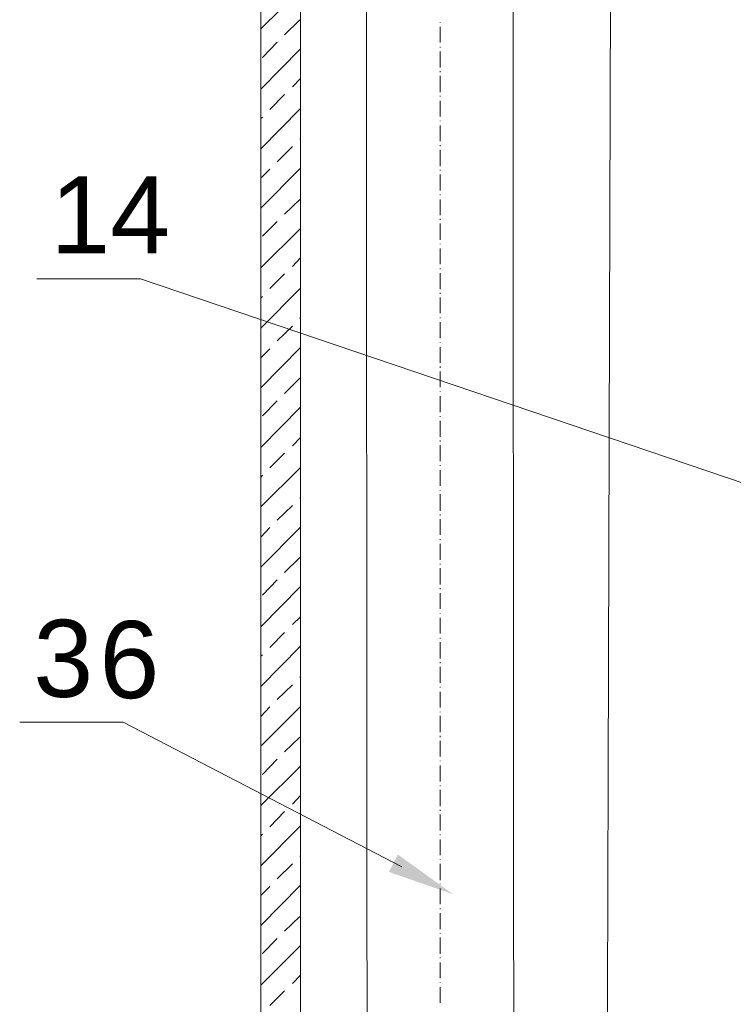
# Model space of a CAD drawing. Extents: x -23500 to 2637, y 21242 to 29547.
# Tile 34 of 121: x -11687 to -11016, y 25651 to 26576. Entities that reach past the tile are written whole.
import ezdxf

# ---------------------------------------------------------------- set-up
doc = ezdxf.new("R2010")
doc.units = 0
doc.header["$LTSCALE"] = 25
doc.layers.get('0').update_dxf_attribs({"linetype": 'CONTINUOUS', "lineweight": 13})
doc.styles.get("Standard").update_dxf_attribs({"font": 'ARIAL.TTF', "height": 50})

msp = doc.modelspace()

# ---------------------------------------------------------------- hatches: boundary and pattern name
h = msp.add_hatch(color=7)
h.dxf.hatch_style = 2
h.paths.add_polyline_path([(-11279.607, 25754.643), (-11339.691, 25775.482), (-11331.188, 25791.831)])

# ---------------------------------------------------------------- linework, layer by layer
at = {"color": 7, "lineweight": 9}
for points in [[(-10929.919, 26114.814), (-11573.187, 26332.769), (-11670.571, 26332.769)], [(-11327.48, 25780.137), (-11589.27, 25916.198), (-11686.667, 25916.198)]]:
    msp.add_lwpolyline(points, dxfattribs=at)
for points, knots in [([(-11223.51, 27359.066), (-11223.51, 27359.066), (-11222.022, 24978.203), (-11222.022, 24978.203), (-11222.022, 24978.203), (-11359.836, 24978.203), (-11359.836, 24978.203), (-11359.836, 24978.203), (-11361.325, 27359.066), (-11361.325, 27359.066)], [0, 0, 0, 0, 1, 1, 1, 2, 2, 2, 3, 3, 3, 3]), ([(-11459.961, 26720.604), (-11459.961, 25372.266), (-11459.961, 22797.091), (-11459.961, 22797.091), (-11459.961, 22797.091), (-11422.783, 22797.091), (-11422.783, 22797.091), (-11422.783, 22797.091), (-11422.783, 25397.751), (-11422.783, 26740.481)], [1.2617955, 1.2617955, 1.2617955, 1.2617955, 2, 2, 2, 3, 3, 3, 3.7418483, 3.7418483, 3.7418483, 3.7418483])]:
    msp.add_open_spline(points, degree=3, knots=knots, dxfattribs=at)
for points in [[(-11138.74, 24188.542), (-11138.74, 24188.542), (-11129.317, 27336.259), (-11129.317, 27336.259)], [(-11459.958, 26567.426), (-11459.958, 26567.426), (-11422.783, 26604.601), (-11422.783, 26604.601)], [(-11437.656, 26561.976), (-11437.656, 26561.976), (-11423.275, 26575.852), (-11423.275, 26575.852)], [(-11291.415, 26573.872), (-11291.415, 26573.872), (-11291.415, 26573.38), (-11291.415, 26573.38)], [(-11291.415, 26569.406), (-11291.415, 26569.406), (-11291.415, 26554.546), (-11291.415, 26554.546)], [(-11459.958, 26510.912), (-11459.958, 26510.912), (-11422.783, 26548.592), (-11422.783, 26548.592)], [(-11458.47, 26540.657), (-11458.47, 26540.657), (-11444.594, 26555.038), (-11444.594, 26555.038)], [(-11291.415, 26550.573), (-11291.415, 26550.573), (-11291.415, 26550.081), (-11291.415, 26550.081)], [(-11291.415, 26546.107), (-11291.415, 26546.107), (-11291.415, 26531.247), (-11291.415, 26531.247)], [(-11430.226, 26512.905), (-11430.226, 26512.905), (-11422.783, 26520.827), (-11422.783, 26520.827)], [(-11291.415, 26527.778), (-11291.415, 26527.778), (-11291.415, 26526.781), (-11291.415, 26526.781)], [(-11291.415, 26523.312), (-11291.415, 26523.312), (-11291.415, 26507.935), (-11291.415, 26507.935)], [(-11451.532, 26491.587), (-11451.532, 26491.587), (-11437.656, 26505.955), (-11437.656, 26505.955)], [(-11291.415, 26504.479), (-11291.415, 26504.479), (-11291.415, 26503.974), (-11291.415, 26503.974)], [(-11459.958, 26454.904), (-11459.958, 26454.904), (-11422.783, 26492.571), (-11422.783, 26492.571)], [(-11291.415, 26500.013), (-11291.415, 26500.013), (-11291.415, 26485.141), (-11291.415, 26485.141)], [(-11459.958, 26483.16), (-11459.958, 26483.16), (-11458.47, 26484.649), (-11458.47, 26484.649)], [(-11291.415, 26481.18), (-11291.415, 26481.18), (-11291.415, 26480.688), (-11291.415, 26480.688)], [(-11291.415, 26476.714), (-11291.415, 26476.714), (-11291.415, 26461.842), (-11291.415, 26461.842)], [(-11423.275, 26463.822), (-11423.275, 26463.822), (-11422.783, 26464.327), (-11422.783, 26464.327)], [(-11444.594, 26442.516), (-11444.594, 26442.516), (-11430.226, 26456.884), (-11430.226, 26456.884)], [(-11291.415, 26458.373), (-11291.415, 26458.373), (-11291.415, 26457.389), (-11291.415, 26457.389)], [(-11291.415, 26453.907), (-11291.415, 26453.907), (-11291.415, 26438.542), (-11291.415, 26438.542)], [(-11459.958, 26398.895), (-11459.958, 26398.895), (-11422.783, 26436.562), (-11422.783, 26436.562)], [(-11459.958, 26427.139), (-11459.958, 26427.139), (-11451.532, 26435.565), (-11451.532, 26435.565)], [(-11291.415, 26435.073), (-11291.415, 26435.073), (-11291.415, 26434.581), (-11291.415, 26434.581)], [(-11291.415, 26430.608), (-11291.415, 26430.608), (-11291.415, 26415.735), (-11291.415, 26415.735)], [(-11291.415, 26411.774), (-11291.415, 26411.774), (-11291.415, 26411.282), (-11291.415, 26411.282)], [(-11437.656, 26393.433), (-11437.656, 26393.433), (-11423.275, 26407.321), (-11423.275, 26407.321)], [(-11291.415, 26407.321), (-11291.415, 26407.321), (-11291.415, 26392.449), (-11291.415, 26392.449)], [(-11458.47, 26372.619), (-11458.47, 26372.619), (-11444.594, 26386.495), (-11444.594, 26386.495)], [(-11291.415, 26388.98), (-11291.415, 26388.98), (-11291.415, 26387.983), (-11291.415, 26387.983)], [(-11291.415, 26384.514), (-11291.415, 26384.514), (-11291.415, 26369.15), (-11291.415, 26369.15)], [(-11459.958, 26342.873), (-11459.958, 26342.873), (-11422.783, 26380.049), (-11422.783, 26380.049)], [(-11291.415, 26365.681), (-11291.415, 26365.681), (-11291.415, 26365.176), (-11291.415, 26365.176)], [(-11291.415, 26361.215), (-11291.415, 26361.215), (-11291.415, 26346.342), (-11291.415, 26346.342)], [(-11430.226, 26344.362), (-11430.226, 26344.362), (-11422.783, 26352.297), (-11422.783, 26352.297)], [(-11451.532, 26323.548), (-11451.532, 26323.548), (-11437.656, 26337.424), (-11437.656, 26337.424)], [(-11291.415, 26342.381), (-11291.415, 26342.381), (-11291.415, 26341.877), (-11291.415, 26341.877)], [(-11291.415, 26337.916), (-11291.415, 26337.916), (-11291.415, 26323.043), (-11291.415, 26323.043)], [(-11459.958, 26286.36), (-11459.958, 26286.36), (-11422.783, 26324.04), (-11422.783, 26324.04)], [(-11459.958, 26314.617), (-11459.958, 26314.617), (-11458.47, 26316.105), (-11458.47, 26316.105)], [(-11291.415, 26319.574), (-11291.415, 26319.574), (-11291.415, 26318.59), (-11291.415, 26318.59)], [(-11291.415, 26315.121), (-11291.415, 26315.121), (-11291.415, 26300.249), (-11291.415, 26300.249)], [(-11444.594, 26274.465), (-11444.594, 26274.465), (-11430.226, 26288.341), (-11430.226, 26288.341)], [(-11423.275, 26295.291), (-11423.275, 26295.291), (-11422.783, 26296.275), (-11422.783, 26296.275)], [(-11291.415, 26296.275), (-11291.415, 26296.275), (-11291.415, 26295.783), (-11291.415, 26295.783)], [(-11291.415, 26291.822), (-11291.415, 26291.822), (-11291.415, 26276.95), (-11291.415, 26276.95)], [(-11291.415, 26272.976), (-11291.415, 26272.976), (-11291.415, 26272.484), (-11291.415, 26272.484)], [(-11459.958, 26230.351), (-11459.958, 26230.351), (-11422.783, 26268.019), (-11422.783, 26268.019)], [(-11459.958, 26258.595), (-11459.958, 26258.595), (-11451.532, 26267.035), (-11451.532, 26267.035)], [(-11291.415, 26268.523), (-11291.415, 26268.523), (-11291.415, 26253.65), (-11291.415, 26253.65)], [(-11291.415, 26250.169), (-11291.415, 26250.169), (-11291.415, 26249.185), (-11291.415, 26249.185)], [(-11291.415, 26245.716), (-11291.415, 26245.716), (-11291.415, 26230.843), (-11291.415, 26230.843)], [(-11437.656, 26224.902), (-11437.656, 26224.902), (-11423.275, 26239.27), (-11423.275, 26239.27)], [(-11291.415, 26226.882), (-11291.415, 26226.882), (-11291.415, 26226.378), (-11291.415, 26226.378)], [(-11458.47, 26204.075), (-11458.47, 26204.075), (-11444.594, 26217.951), (-11444.594, 26217.951)], [(-11291.415, 26222.417), (-11291.415, 26222.417), (-11291.415, 26207.544), (-11291.415, 26207.544)], [(-11459.958, 26174.33), (-11459.958, 26174.33), (-11422.783, 26212.01), (-11422.783, 26212.01)], [(-11291.415, 26203.583), (-11291.415, 26203.583), (-11291.415, 26203.079), (-11291.415, 26203.079)], [(-11291.415, 26199.118), (-11291.415, 26199.118), (-11291.415, 26184.245), (-11291.415, 26184.245)], [(-11430.226, 26175.819), (-11430.226, 26175.819), (-11422.783, 26183.753), (-11422.783, 26183.753)], [(-11291.415, 26180.776), (-11291.415, 26180.776), (-11291.415, 26179.78), (-11291.415, 26179.78)], [(-11451.532, 26155.004), (-11451.532, 26155.004), (-11437.656, 26168.881), (-11437.656, 26168.881)], [(-11291.415, 26176.311), (-11291.415, 26176.311), (-11291.415, 26161.451), (-11291.415, 26161.451)], [(-11459.958, 26118.321), (-11459.958, 26118.321), (-11422.783, 26155.496), (-11422.783, 26155.496)], [(-11291.415, 26157.477), (-11291.415, 26157.477), (-11291.415, 26156.985), (-11291.415, 26156.985)], [(-11291.415, 26153.024), (-11291.415, 26153.024), (-11291.415, 26138.151), (-11291.415, 26138.151)], [(-11459.958, 26146.073), (-11459.958, 26146.073), (-11458.47, 26148.066), (-11458.47, 26148.066)], [(-11291.415, 26134.178), (-11291.415, 26134.178), (-11291.415, 26133.686), (-11291.415, 26133.686)], [(-11423.275, 26126.748), (-11423.275, 26126.748), (-11422.783, 26127.744), (-11422.783, 26127.744)], [(-11291.415, 26130.217), (-11291.415, 26130.217), (-11291.415, 26114.852), (-11291.415, 26114.852)], [(-11444.594, 26105.921), (-11444.594, 26105.921), (-11430.226, 26119.81), (-11430.226, 26119.81)], [(-11291.415, 26111.383), (-11291.415, 26111.383), (-11291.415, 26110.387), (-11291.415, 26110.387)], [(-11291.415, 26106.918), (-11291.415, 26106.918), (-11291.415, 26092.045), (-11291.415, 26092.045)], [(-11459.958, 26061.808), (-11459.958, 26061.808), (-11422.783, 26099.475), (-11422.783, 26099.475)], [(-11459.958, 26090.065), (-11459.958, 26090.065), (-11451.532, 26098.983), (-11451.532, 26098.983)], [(-11291.415, 26088.084), (-11291.415, 26088.084), (-11291.415, 26087.58), (-11291.415, 26087.58)], [(-11291.415, 26083.619), (-11291.415, 26083.619), (-11291.415, 26068.746), (-11291.415, 26068.746)], [(-11437.656, 26056.85), (-11437.656, 26056.85), (-11423.275, 26070.739), (-11423.275, 26070.739)], [(-11291.415, 26064.785), (-11291.415, 26064.785), (-11291.415, 26064.293), (-11291.415, 26064.293)], [(-11291.415, 26060.811), (-11291.415, 26060.811), (-11291.415, 26045.447), (-11291.415, 26045.447)], [(-11458.47, 26035.532), (-11458.47, 26035.532), (-11444.594, 26049.912), (-11444.594, 26049.912)], [(-11459.958, 26005.799), (-11459.958, 26005.799), (-11422.783, 26043.466), (-11422.783, 26043.466)], [(-11291.415, 26041.978), (-11291.415, 26041.978), (-11291.415, 26040.994), (-11291.415, 26040.994)], [(-11291.415, 26037.512), (-11291.415, 26037.512), (-11291.415, 26022.652), (-11291.415, 26022.652)], [(-11430.226, 26007.78), (-11430.226, 26007.78), (-11422.783, 26015.21), (-11422.783, 26015.21)], [(-11291.415, 26018.679), (-11291.415, 26018.679), (-11291.415, 26018.187), (-11291.415, 26018.187)], [(-11291.415, 26014.213), (-11291.415, 26014.213), (-11291.415, 25999.353), (-11291.415, 25999.353)], [(-11451.532, 25986.461), (-11451.532, 25986.461), (-11437.656, 26000.35), (-11437.656, 26000.35)], [(-11291.415, 25995.392), (-11291.415, 25995.392), (-11291.415, 25994.888), (-11291.415, 25994.888)], [(-11459.958, 25949.778), (-11459.958, 25949.778), (-11422.783, 25987.458), (-11422.783, 25987.458)], [(-11291.415, 25991.419), (-11291.415, 25991.419), (-11291.415, 25976.054), (-11291.415, 25976.054)], [(-11459.958, 25978.035), (-11459.958, 25978.035), (-11458.47, 25979.523), (-11458.47, 25979.523)], [(-11291.415, 25972.585), (-11291.415, 25972.585), (-11291.415, 25971.588), (-11291.415, 25971.588)], [(-11291.415, 25968.119), (-11291.415, 25968.119), (-11291.415, 25953.247), (-11291.415, 25953.247)], [(-11423.275, 25958.204), (-11423.275, 25958.204), (-11422.783, 25959.201), (-11422.783, 25959.201)], [(-11444.594, 25937.39), (-11444.594, 25937.39), (-11430.226, 25951.266), (-11430.226, 25951.266)], [(-11291.415, 25949.286), (-11291.415, 25949.286), (-11291.415, 25948.794), (-11291.415, 25948.794)], [(-11291.415, 25944.82), (-11291.415, 25944.82), (-11291.415, 25929.948), (-11291.415, 25929.948)], [(-11459.958, 25893.769), (-11459.958, 25893.769), (-11422.783, 25930.944), (-11422.783, 25930.944)], [(-11459.958, 25921.521), (-11459.958, 25921.521), (-11451.532, 25930.44), (-11451.532, 25930.44)], [(-11291.415, 25925.987), (-11291.415, 25925.987), (-11291.415, 25925.495), (-11291.415, 25925.495)], [(-11291.415, 25922.026), (-11291.415, 25922.026), (-11291.415, 25906.661), (-11291.415, 25906.661)], [(-11437.656, 25888.307), (-11437.656, 25888.307), (-11423.275, 25902.196), (-11423.275, 25902.196)], [(-11291.415, 25903.192), (-11291.415, 25903.192), (-11291.415, 25902.196), (-11291.415, 25902.196)], [(-11291.415, 25898.727), (-11291.415, 25898.727), (-11291.415, 25883.854), (-11291.415, 25883.854)], [(-11458.47, 25867.001), (-11458.47, 25867.001), (-11444.594, 25881.369), (-11444.594, 25881.369)], [(-11459.958, 25837.748), (-11459.958, 25837.748), (-11422.783, 25874.923), (-11422.783, 25874.923)], [(-11291.415, 25879.88), (-11291.415, 25879.88), (-11291.415, 25879.388), (-11291.415, 25879.388)], [(-11291.415, 25875.427), (-11291.415, 25875.427), (-11291.415, 25860.555), (-11291.415, 25860.555)], [(-11291.415, 25856.581), (-11291.415, 25856.581), (-11291.415, 25856.089), (-11291.415, 25856.089)], [(-11430.226, 25839.236), (-11430.226, 25839.236), (-11422.783, 25847.171), (-11422.783, 25847.171)], [(-11291.415, 25852.62), (-11291.415, 25852.62), (-11291.415, 25837.256), (-11291.415, 25837.256)], [(-11451.532, 25817.918), (-11451.532, 25817.918), (-11437.656, 25832.298), (-11437.656, 25832.298)], [(-11291.415, 25833.787), (-11291.415, 25833.787), (-11291.415, 25832.79), (-11291.415, 25832.79)], [(-11291.415, 25829.321), (-11291.415, 25829.321), (-11291.415, 25814.449), (-11291.415, 25814.449)], [(-11459.958, 25781.234), (-11459.958, 25781.234), (-11422.783, 25818.914), (-11422.783, 25818.914)], [(-11459.958, 25809.504), (-11459.958, 25809.504), (-11458.47, 25810.98), (-11458.47, 25810.98)], [(-11291.415, 25810.488), (-11291.415, 25810.488), (-11291.415, 25809.996), (-11291.415, 25809.996)], [(-11291.415, 25806.022), (-11291.415, 25806.022), (-11291.415, 25791.149), (-11291.415, 25791.149)], [(-11423.275, 25790.166), (-11423.275, 25790.166), (-11422.783, 25790.658), (-11422.783, 25790.658)], [(-11444.594, 25768.847), (-11444.594, 25768.847), (-11430.226, 25783.227), (-11430.226, 25783.227)], [(-11291.415, 25787.188), (-11291.415, 25787.188), (-11291.415, 25786.697), (-11291.415, 25786.697)], [(-11291.415, 25783.227), (-11291.415, 25783.227), (-11291.415, 25767.85), (-11291.415, 25767.85)], [(-11459.958, 25725.226), (-11459.958, 25725.226), (-11422.783, 25762.905), (-11422.783, 25762.905)], [(-11459.958, 25753.482), (-11459.958, 25753.482), (-11451.532, 25761.909), (-11451.532, 25761.909)], [(-11291.415, 25764.394), (-11291.415, 25764.394), (-11291.415, 25763.889), (-11291.415, 25763.889)], [(-11291.415, 25759.928), (-11291.415, 25759.928), (-11291.415, 25745.056), (-11291.415, 25745.056)], [(-11437.656, 25719.776), (-11437.656, 25719.776), (-11423.275, 25733.652), (-11423.275, 25733.652)], [(-11291.415, 25741.095), (-11291.415, 25741.095), (-11291.415, 25740.59), (-11291.415, 25740.59)], [(-11291.415, 25736.629), (-11291.415, 25736.629), (-11291.415, 25721.757), (-11291.415, 25721.757)], [(-11291.415, 25717.783), (-11291.415, 25717.783), (-11291.415, 25717.291), (-11291.415, 25717.291)], [(-11459.958, 25669.217), (-11459.958, 25669.217), (-11422.783, 25706.392), (-11422.783, 25706.392)], [(-11458.47, 25698.949), (-11458.47, 25698.949), (-11444.594, 25712.838), (-11444.594, 25712.838)], [(-11291.415, 25713.822), (-11291.415, 25713.822), (-11291.415, 25698.458), (-11291.415, 25698.458)], [(-11291.415, 25694.989), (-11291.415, 25694.989), (-11291.415, 25694.484), (-11291.415, 25694.484)], [(-11291.415, 25690.523), (-11291.415, 25690.523), (-11291.415, 25675.65), (-11291.415, 25675.65)], [(-11430.226, 25670.705), (-11430.226, 25670.705), (-11422.783, 25678.627), (-11422.783, 25678.627)], [(-11291.415, 25671.689), (-11291.415, 25671.689), (-11291.415, 25671.197), (-11291.415, 25671.197)], [(-11451.532, 25649.879), (-11451.532, 25649.879), (-11437.656, 25663.755), (-11437.656, 25663.755)], [(-11291.415, 25667.236), (-11291.415, 25667.236), (-11291.415, 25652.351), (-11291.415, 25652.351)]]:
    msp.add_open_spline(points, degree=3, dxfattribs=at)

# ---------------------------------------------------------------- texts
at = {"color": 7, "attachment_point": 1}
for s, insert, char_height in [('{\\fArial|b0|i0|c0;1}', (-11657.747, 26428.907), 72.43765), ('{\\fArial|b0|i0|c0;4}', (-11601.641, 26428.907), 72.43765), ('{\\fArial|b0|i0|c0;3}', (-11673.842, 26012.328), 72.43765), ('{\\fArial|b0|i0|c0;6}', (-11611.713, 26011.189), 72.44037)]:
    msp.add_mtext(s, dxfattribs=dict(at, insert=insert, char_height=char_height))

doc.saveas('drawing.dxf')
